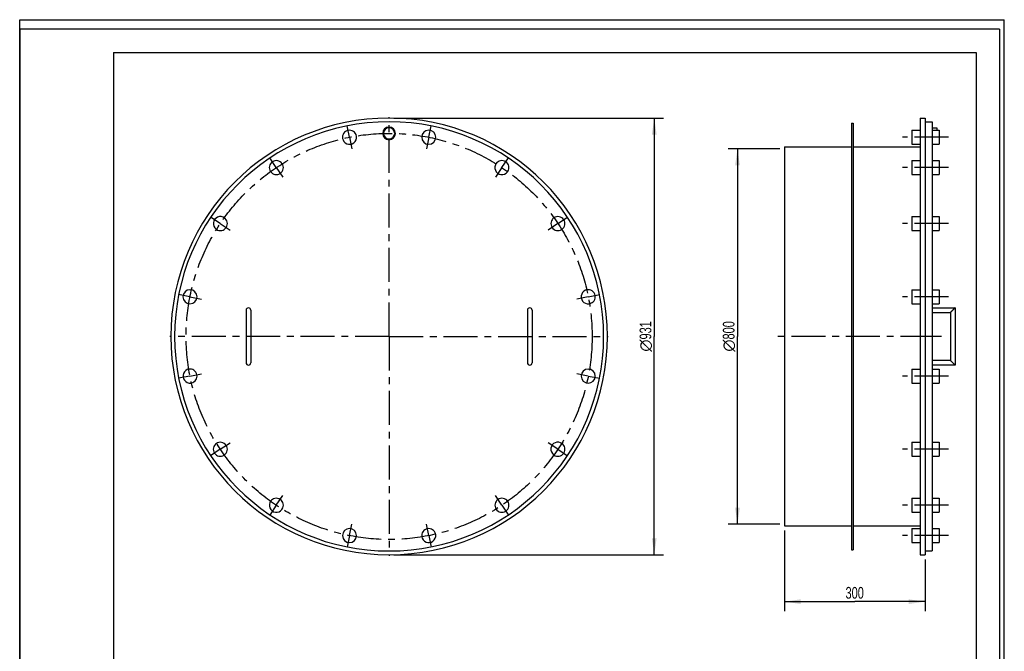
# Model space of a CAD drawing. Header units: millimetres. Extents: x 0 to 2100, y 0 to 2970.
# Tile 4 of 4: x 0 to 2100, y 1623 to 2970. Entities that reach past the tile are written whole.
import ezdxf

# ---------------------------------------------------------------- set-up
doc = ezdxf.new("R2010")
doc.units = ezdxf.units.MM
doc.header["$LTSCALE"] = 193.6
doc.linetypes.add('CENTER', pattern=[0.6, 0.375, -0.075, 0.075, -0.075])
doc.layers.get('0').update_dxf_attribs({"linetype": 'CONTINUOUS'})
doc.layers.add('005_AXIS', color=7, linetype='CONTINUOUS')
doc.layers.add('_2D-BEM', color=7, linetype='CONTINUOUS')
doc.styles.get("Standard").update_dxf_attribs({"font": 'txt', "width": 0.7})
doc.styles.add('TEXTSTYLE_4', font='gdt')
doc.dimstyles.new('DIMSTYLE_1', dxfattribs={"dimtxt": 25, "dimasz": 35, "dimexe": 2, "dimexo": 1, "dimtad": 1, "dimdec": 1, "dimtxsty": 'Standard', "dimblk": '_FILLED', "dimblk1": '_FILLED', "dimblk2": '_FILLED', "dimcen": 0.09, "dimadec": 1, "dimazin": 2, "dimtp": 0.8, "dimtm": 0.8, "dimtfac": 1, "dimtdec": 1, "dimtofl": 0, "dimtmove": 0, "dimatfit": 3, "dimldrblk": '_FILLED', "dimfxl": 1, "dimtolj": 1, "dimarcsym": 0})
doc.dimstyles.new('DIMSTYLE_2', dxfattribs={"dimtxt": 25, "dimasz": 35, "dimexe": 2, "dimexo": 1, "dimtad": 1, "dimdec": 1, "dimtxsty": 'Standard', "dimblk": '_FILLED', "dimblk1": '_FILLED', "dimblk2": '_FILLED', "dimcen": 0.09, "dimadec": 1, "dimazin": 2, "dimtp": 0.5, "dimtm": 0.5, "dimtfac": 1, "dimtdec": 1, "dimtofl": 0, "dimtmove": 0, "dimatfit": 3, "dimldrblk": '_FILLED', "dimfxl": 1, "dimtolj": 1, "dimarcsym": 0})

# ---------------------------------------------------------------- blocks, each defined once
blk = doc.blocks.new('_FILLED')
at = {"color": 0, "linetype": 'ByBlock'}
blk.add_solid([(0, 0), (-1, 0.143), (-1, -0.143)], dxfattribs=at)
blk = doc.blocks.new('*D3')
at = {"layer": '_2D-BEM', "color": 2, "linetype": 'Continuous', "transparency": 16777216}
for p, q in [((1630.9, 1880.7), (1630.9, 1709.2)), ((1930.9, 1819.2), (1930.9, 1709.2)), ((1630.9, 1729.2), (1780.9, 1729.2)), ((1930.9, 1729.2), (1780.9, 1729.2))]:
    blk.add_line(p, q, dxfattribs=at)
at = {"layer": '_2D-BEM', "color": 2, "linetype": 'Continuous', "transparency": 16777216, "xscale": 35, "yscale": 35, "zscale": 35, "rotation": 180}
blk.add_blockref('_FILLED', (1630.9, 1729.2), dxfattribs=at)
at = {"layer": '_2D-BEM', "color": 2, "linetype": 'Continuous', "transparency": 16777216, "xscale": 35, "yscale": 35, "zscale": 35}
blk.add_blockref('_FILLED', (1930.9, 1729.2), dxfattribs=at)
at = {"layer": '_2D-BEM', "color": 2, "linetype": 'Continuous', "transparency": 16777216, "insert": (1780.9, 1760.5), "char_height": 25, "width": 85.714, "attachment_point": 2, "line_spacing_factor": 0.9}
blk.add_mtext('300', dxfattribs=at)
blk = doc.blocks.new('*D4')
at = {"layer": '_2D-BEM', "color": 2, "linetype": 'Continuous', "transparency": 16777216}
for p, q in [((1620.9, 2694.7), (1510.9, 2694.7)), ((1530.9, 2694.7), (1530.9, 2294.7)), ((1530.9, 1894.7), (1530.9, 2294.7)), ((1620.9, 1894.7), (1510.9, 1894.7))]:
    blk.add_line(p, q, dxfattribs=at)
at = {"layer": '_2D-BEM', "color": 2, "linetype": 'Continuous', "transparency": 16777216, "xscale": 35, "yscale": 35, "zscale": 35}
for p, rotation in [((1530.9, 2694.7), 90), ((1530.9, 1894.7), 270)]:
    blk.add_blockref('_FILLED', p, dxfattribs=dict(at, rotation=rotation))
at = {"layer": '_2D-BEM', "color": 2, "linetype": 'Continuous', "transparency": 16777216, "insert": (1499.6, 2294.7), "char_height": 25, "width": 138.393, "attachment_point": 2, "rotation": 90, "line_spacing_factor": 0.9, "style": 'TEXTSTYLE_4'}
blk.add_mtext('{\\fgdt;n}\\ftxt;{\\W0.7;800}', dxfattribs=at)
blk = doc.blocks.new('*D5')
at = {"layer": '_2D-BEM', "color": 2, "linetype": 'Continuous', "transparency": 16777216}
for p, q in [((797.9, 2760.2), (1373.4, 2760.2)), ((1353.4, 2760.2), (1353.4, 2294.7)), ((1353.4, 1829.2), (1353.4, 2294.7)), ((797.9, 1829.2), (1373.4, 1829.2))]:
    blk.add_line(p, q, dxfattribs=at)
at = {"layer": '_2D-BEM', "color": 2, "linetype": 'Continuous', "transparency": 16777216, "xscale": 35, "yscale": 35, "zscale": 35}
for p, rotation in [((1353.4, 2760.2), 90), ((1353.4, 1829.2), 270)]:
    blk.add_blockref('_FILLED', p, dxfattribs=dict(at, rotation=rotation))
at = {"layer": '_2D-BEM', "color": 2, "linetype": 'Continuous', "transparency": 16777216, "insert": (1322.2, 2294.7), "char_height": 25, "width": 127.679, "attachment_point": 2, "rotation": 90, "line_spacing_factor": 0.9, "style": 'TEXTSTYLE_4'}
blk.add_mtext('{\\fgdt;n}\\ftxt;{\\W0.7;931}', dxfattribs=at)

msp = doc.modelspace()

# ---------------------------------------------------------------- linework, layer by layer
at = {"color": 7, "linetype": 'Continuous'}
for p, q in [((0, 2970), (2100, 2970)), ((0, 0), (0, 2970)), ((0, 2970), (2100, 2970)), ((0, 0), (0, 2970)), ((2100, 0), (2100, 2970)), ((2100, 0), (2100, 2970)), ((1920.89, 2760.17), (1920.89, 2734.35)), ((1920.89, 2760.17), (1930.89, 2760.17)), ((1930.89, 2760.17), (1930.89, 2752.17)), ((1930.89, 2752.17), (1930.89, 2739.67)), ((1773.89, 2749.67), (1777.89, 2749.67)), ((1773.89, 2749.67), (1773.89, 2698.67)), ((1777.89, 2749.67), (1777.89, 2698.67)), ((1920.89, 2734.35), (1920.89, 2704.35)), ((1930.89, 2739.67), (1930.89, 2715.67)), ((1945.89, 2739.67), (1955.89, 2739.67)), ((1955.89, 2739.67), (1955.89, 2734.35)), ((1930.89, 2715.67), (1930.89, 2294.67)), ((1773.89, 2698.67), (1773.89, 1890.67)), ((1777.89, 2698.67), (1777.89, 1890.67)), ((1920.89, 2704.35), (1920.89, 2698.67)), ((1920.89, 2698.67), (1920.89, 2669.69)), ((1920.89, 2669.69), (1920.89, 2639.69)), ((1920.89, 2639.69), (1920.89, 2550.23)), ((1920.89, 2550.23), (1920.89, 2520.23)), ((1920.89, 2520.23), (1920.89, 2394.14)), ((1920.89, 2394.14), (1920.89, 2364.14)), ((1920.89, 2364.14), (1920.89, 2294.67)), ((1945.89, 2355.67), (1994.89, 2355.67)), ((1994.89, 2355.67), (1994.89, 2233.67)), ((482.91, 2350.67), (482.91, 2238.67)), ((492.91, 2350.67), (492.91, 2238.67)), ((1082.91, 2350.67), (1082.91, 2238.67)), ((1092.91, 2350.67), (1092.91, 2238.67)), ((1945.89, 2345.67), (1984.89, 2345.67)), ((1984.89, 2345.67), (1984.89, 2243.67)), ((1920.89, 2294.67), (1920.89, 2225.19)), ((1930.89, 2294.67), (1930.89, 1837.17)), ((1984.89, 2243.67), (1945.89, 2243.67)), ((1994.89, 2233.67), (1945.89, 2233.67)), ((1920.89, 2225.19), (1920.89, 2195.19)), ((1920.89, 2195.19), (1920.89, 2069.11)), ((1920.89, 2069.11), (1920.89, 2039.11)), ((1920.89, 2039.11), (1920.89, 1949.64)), ((1920.89, 1949.64), (1920.89, 1919.64)), ((1920.89, 1919.64), (1920.89, 1890.67)), ((1773.89, 1890.67), (1773.89, 1839.67)), ((1777.89, 1890.67), (1777.89, 1839.67)), ((1920.89, 1890.67), (1920.89, 1884.99)), ((1920.89, 1884.99), (1920.89, 1854.99)), ((1920.89, 1854.99), (1920.89, 1829.17)), ((1773.89, 1839.67), (1777.89, 1839.67)), ((1920.89, 1829.17), (1930.89, 1829.17)), ((1930.89, 1837.17), (1930.89, 1829.17))]:
    msp.add_line(p, q, dxfattribs=at)
at = {"color": 3, "linetype": 'Continuous'}
for p, q in [((0, 2950), (0, 1485)), ((2090, 2950), (0, 2950)), ((2090, 2950), (2090, 0))]:
    msp.add_line(p, q, dxfattribs=at)
at = {"color": 5, "linetype": 'Continuous'}
for p, q in [((200, 2900), (2040, 2900)), ((200, 2900), (200, 50)), ((2040, 2900), (2040, 50))]:
    msp.add_line(p, q, dxfattribs=at)
at = {"color": 7, "linetype": 'Continuous'}
for centre, radius, start, end in [((787.91, 2294.67), 465.5, 0, 180), ((787.91, 2727.67), 12, 0, 180), ((787.91, 2727.67), 12, 180, 360), ((487.91, 2350.67), 5, 90, 180), ((487.91, 2350.67), 5, 0, 90), ((1087.91, 2350.67), 5, 90, 180), ((1087.91, 2350.67), 5, 0, 90), ((787.91, 2294.67), 465.5, 180, 360), ((487.91, 2238.67), 5, 180, 270), ((487.91, 2238.67), 5, 270, 360), ((1087.91, 2238.67), 5, 180, 270), ((1087.91, 2238.67), 5, 270, 360)]:
    msp.add_arc(centre, radius, start, end, dxfattribs=at)
for points, knots in [([(1994.89, 2355.67), (1994.89, 2355.67), (1994.87, 2355.64), (1994.85, 2355.63), (1994.8, 2355.58), (1994.74, 2355.52), (1994.67, 2355.45), (1994.54, 2355.32), (1994.35, 2355.13), (1994.09, 2354.87), (1993.79, 2354.57), (1993.46, 2354.24), (1992.98, 2353.76), (1992.35, 2353.13), (1991.55, 2352.33), (1990.73, 2351.51), (1990.17, 2350.95), (1989.89, 2350.67)], [0, 0, 0, 0, 0.001779, 0.0070855, 0.0158276, 0.0278633, 0.0430092, 0.061055, 0.1049407, 0.1577149, 0.2177173, 0.2835268, 0.3539739, 0.5051716, 0.6656665, 0.8315818, 1, 1, 1, 1]), ([(1989.89, 2350.67), (1989.61, 2350.39), (1989.05, 2349.83), (1988.22, 2349), (1987.43, 2348.21), (1986.79, 2347.57), (1986.31, 2347.09), (1985.99, 2346.77), (1985.69, 2346.47), (1985.43, 2346.21), (1985.24, 2346.02), (1985.11, 2345.89), (1985.03, 2345.81), (1984.97, 2345.76), (1984.93, 2345.7), (1984.91, 2345.69), (1984.89, 2345.66), (1984.89, 2345.67)], [0, 0, 0, 0, 0.1684182, 0.3343335, 0.4948284, 0.6460261, 0.7164732, 0.7822827, 0.8422851, 0.8950593, 0.938945, 0.9569908, 0.9721367, 0.9841724, 0.9929145, 0.998221, 1, 1, 1, 1]), ([(1989.89, 2238.67), (1989.61, 2238.95), (1989.05, 2239.51), (1988.22, 2240.33), (1987.43, 2241.13), (1986.79, 2241.76), (1986.31, 2242.24), (1985.99, 2242.57), (1985.69, 2242.87), (1985.43, 2243.13), (1985.24, 2243.32), (1985.11, 2243.45), (1985.03, 2243.52), (1984.97, 2243.58), (1984.92, 2243.63), (1984.91, 2243.65), (1984.88, 2243.67), (1984.89, 2243.67)], [0, 0, 0, 0, 0.1684182, 0.3343335, 0.4948284, 0.6460261, 0.7164732, 0.7822827, 0.8422851, 0.8950593, 0.938945, 0.9569908, 0.9721367, 0.9841724, 0.9929145, 0.998221, 1, 1, 1, 1]), ([(1994.89, 2233.67), (1994.89, 2233.67), (1994.86, 2233.69), (1994.85, 2233.71), (1994.8, 2233.75), (1994.74, 2233.81), (1994.67, 2233.89), (1994.54, 2234.02), (1994.35, 2234.21), (1994.09, 2234.47), (1993.79, 2234.77), (1993.46, 2235.09), (1992.98, 2235.57), (1992.35, 2236.21), (1991.55, 2237.01), (1990.73, 2237.83), (1990.17, 2238.39), (1989.89, 2238.67)], [0, 0, 0, 0, 0.001779, 0.0070855, 0.0158276, 0.0278633, 0.0430092, 0.061055, 0.1049407, 0.1577149, 0.2177173, 0.2835268, 0.3539739, 0.5051716, 0.6656665, 0.8315818, 1, 1, 1, 1])]:
    msp.add_open_spline(points, degree=3, knots=knots, dxfattribs=at)
at = {"layer": '005_AXIS', "color": 7, "linetype": 'CENTER'}
for p, q in [((787.91, 2294.67), (787.91, 2762.17)), ((703.43, 2719.35), (698.56, 2743.87)), ((872.38, 2719.35), (877.26, 2743.87)), ((703.43, 2719.35), (708.31, 2694.83)), ((872.38, 2719.35), (867.5, 2694.83)), ((1980.89, 2719.35), (1882.89, 2719.35)), ((1980.89, 2719.35), (1882.89, 2719.35)), ((787.91, 2294.67), (787.91, 2704.67)), ((547.35, 2654.69), (533.46, 2675.48)), ((1028.47, 2654.69), (1042.36, 2675.48)), ((547.35, 2654.69), (561.23, 2633.91)), ((1028.47, 2654.69), (1014.58, 2633.91)), ((1980.89, 2654.69), (1882.89, 2654.69)), ((1980.89, 2654.69), (1882.89, 2654.69)), ((427.88, 2535.23), (407.09, 2549.12)), ((1147.93, 2535.23), (1168.72, 2549.12)), ((427.88, 2535.23), (448.67, 2521.34)), ((1147.93, 2535.23), (1127.15, 2521.34)), ((1980.89, 2535.23), (1882.89, 2535.23)), ((1980.89, 2535.23), (1882.89, 2535.23)), ((363.23, 2379.14), (338.71, 2384.02)), ((363.23, 2379.14), (387.75, 2374.26)), ((1212.59, 2379.14), (1188.07, 2374.26)), ((1212.59, 2379.14), (1237.11, 2384.02)), ((1980.89, 2379.14), (1882.89, 2379.14)), ((1980.89, 2379.14), (1882.89, 2379.14)), ((787.91, 2294.67), (320.41, 2294.67)), ((787.91, 2294.67), (377.91, 2294.67)), ((787.91, 2294.67), (1197.91, 2294.67)), ((787.91, 2294.67), (787.91, 1884.67)), ((787.91, 2294.67), (1255.41, 2294.67)), ((787.91, 2294.67), (787.91, 1827.17)), ((1950.89, 2294.67), (1610.89, 2294.67)), ((1965.89, 2294.67), (1910.89, 2294.67)), ((363.23, 2210.19), (338.71, 2205.32)), ((363.23, 2210.19), (387.75, 2215.07)), ((1212.59, 2210.19), (1188.07, 2215.07)), ((1212.59, 2210.19), (1237.11, 2205.32)), ((1980.89, 2210.19), (1882.89, 2210.19)), ((1980.89, 2210.19), (1882.89, 2210.19)), ((427.88, 2054.11), (448.67, 2067.99)), ((1147.93, 2054.11), (1127.15, 2067.99)), ((427.88, 2054.11), (407.09, 2040.22)), ((1147.93, 2054.11), (1168.72, 2040.22)), ((1980.89, 2054.11), (1882.89, 2054.11)), ((1980.89, 2054.11), (1882.89, 2054.11)), ((547.35, 1934.64), (561.23, 1955.43)), ((1028.47, 1934.64), (1014.58, 1955.43)), ((547.35, 1934.64), (533.46, 1913.85)), ((1028.47, 1934.64), (1042.36, 1913.85)), ((1980.89, 1934.64), (1882.89, 1934.64)), ((1980.89, 1934.64), (1882.89, 1934.64)), ((703.43, 1869.99), (708.31, 1894.51)), ((872.38, 1869.99), (867.5, 1894.51)), ((703.43, 1869.99), (698.56, 1845.47)), ((872.38, 1869.99), (877.26, 1845.47)), ((1980.89, 1869.99), (1882.89, 1869.99)), ((1980.89, 1869.99), (1882.89, 1869.99))]:
    msp.add_line(p, q, dxfattribs=at)
at = {"layer": '005_AXIS', "color": 7, "linetype": 'Continuous'}
for p, q in [((1930.89, 2752.17), (1945.89, 2752.17)), ((1945.89, 2752.17), (1945.89, 2741.17)), ((1902.89, 2734.35), (1902.89, 2713.61)), ((1902.89, 2734.35), (1920.89, 2734.35)), ((1945.89, 2741.17), (1945.89, 2734.35)), ((1945.89, 2734.35), (1960.89, 2734.35)), ((1945.89, 2734.35), (1945.89, 2727.67)), ((1960.89, 2734.35), (1960.89, 2713.61)), ((1902.89, 2713.61), (1902.89, 2704.35)), ((1945.89, 2727.67), (1945.89, 2714.17)), ((1945.89, 2714.17), (1945.89, 2704.35)), ((1960.89, 2713.61), (1960.89, 2704.35)), ((1630.89, 2698.67), (1630.89, 2694.67)), ((1630.89, 2698.67), (1773.89, 2698.67)), ((1630.89, 2694.67), (1630.89, 2294.67)), ((1777.89, 2698.67), (1920.89, 2698.67)), ((1902.89, 2704.35), (1920.89, 2704.35)), ((1945.89, 2704.35), (1960.89, 2704.35)), ((1945.89, 2704.35), (1945.89, 2669.69)), ((1902.89, 2669.69), (1902.89, 2644.09)), ((1902.89, 2669.69), (1920.89, 2669.69)), ((1945.89, 2669.69), (1960.89, 2669.69)), ((1945.89, 2669.69), (1945.89, 2639.69)), ((1960.89, 2669.69), (1960.89, 2644.09)), ((1902.89, 2644.09), (1902.89, 2639.69)), ((1902.89, 2639.69), (1920.89, 2639.69)), ((1945.89, 2639.69), (1960.89, 2639.69)), ((1945.89, 2639.69), (1945.89, 2550.23)), ((1960.89, 2644.09), (1960.89, 2639.69)), ((1902.89, 2550.23), (1902.89, 2521.37)), ((1902.89, 2550.23), (1920.89, 2550.23)), ((1945.89, 2550.23), (1960.89, 2550.23)), ((1945.89, 2550.23), (1945.89, 2520.23)), ((1960.89, 2550.23), (1960.89, 2521.37)), ((1902.89, 2521.37), (1902.89, 2520.23)), ((1902.89, 2520.23), (1920.89, 2520.23)), ((1945.89, 2520.23), (1960.89, 2520.23)), ((1945.89, 2520.23), (1945.89, 2394.14)), ((1960.89, 2521.37), (1960.89, 2520.23)), ((1902.89, 2394.14), (1902.89, 2364.14)), ((1902.89, 2394.14), (1920.89, 2394.14)), ((1945.89, 2394.14), (1945.89, 2364.14)), ((1945.89, 2394.14), (1960.89, 2394.14)), ((1960.89, 2394.14), (1960.89, 2364.14)), ((1902.89, 2364.14), (1920.89, 2364.14)), ((1945.89, 2364.14), (1945.89, 2355.67)), ((1945.89, 2364.14), (1960.89, 2364.14)), ((1945.89, 2355.67), (1945.89, 2345.67)), ((1945.89, 2345.67), (1945.89, 2294.67)), ((1630.89, 2294.67), (1630.89, 1894.67)), ((1945.89, 2294.67), (1945.89, 2243.67)), ((1945.89, 2243.67), (1945.89, 2233.67)), ((1945.89, 2233.67), (1945.89, 2225.19)), ((1902.89, 2225.19), (1902.89, 2224.05)), ((1902.89, 2225.19), (1920.89, 2225.19)), ((1902.89, 2224.05), (1902.89, 2195.19)), ((1945.89, 2225.19), (1945.89, 2195.19)), ((1945.89, 2225.19), (1960.89, 2225.19)), ((1960.89, 2225.19), (1960.89, 2224.05)), ((1960.89, 2224.05), (1960.89, 2195.19)), ((1902.89, 2195.19), (1920.89, 2195.19)), ((1945.89, 2195.19), (1945.89, 2069.11)), ((1945.89, 2195.19), (1960.89, 2195.19)), ((1902.89, 2069.11), (1902.89, 2064.71)), ((1902.89, 2069.11), (1920.89, 2069.11)), ((1902.89, 2064.71), (1902.89, 2039.11)), ((1945.89, 2069.11), (1945.89, 2039.11)), ((1945.89, 2069.11), (1960.89, 2069.11)), ((1960.89, 2069.11), (1960.89, 2064.71)), ((1960.89, 2064.71), (1960.89, 2039.11)), ((1902.89, 2039.11), (1920.89, 2039.11)), ((1945.89, 2039.11), (1945.89, 1949.64)), ((1945.89, 2039.11), (1960.89, 2039.11)), ((1902.89, 1949.64), (1902.89, 1940.38)), ((1902.89, 1949.64), (1920.89, 1949.64)), ((1902.89, 1940.38), (1902.89, 1919.64)), ((1945.89, 1949.64), (1945.89, 1919.64)), ((1945.89, 1949.64), (1960.89, 1949.64)), ((1960.89, 1949.64), (1960.89, 1940.38)), ((1960.89, 1940.38), (1960.89, 1919.64)), ((1902.89, 1919.64), (1920.89, 1919.64)), ((1945.89, 1919.64), (1945.89, 1884.99)), ((1945.89, 1919.64), (1960.89, 1919.64)), ((1630.89, 1894.67), (1630.89, 1890.67)), ((1630.89, 1890.67), (1773.89, 1890.67)), ((1777.89, 1890.67), (1920.89, 1890.67)), ((1902.89, 1884.99), (1902.89, 1869.99)), ((1902.89, 1884.99), (1920.89, 1884.99)), ((1902.89, 1869.99), (1902.89, 1854.99)), ((1945.89, 1884.99), (1960.89, 1884.99)), ((1945.89, 1884.99), (1945.89, 1854.99)), ((1960.89, 1884.99), (1960.89, 1869.99)), ((1960.89, 1869.99), (1960.89, 1854.99)), ((1902.89, 1854.99), (1920.89, 1854.99)), ((1945.89, 1854.99), (1960.89, 1854.99)), ((1945.89, 1854.99), (1945.89, 1837.17)), ((1930.89, 1837.17), (1945.89, 1837.17))]:
    msp.add_line(p, q, dxfattribs=at)
at = {"layer": '005_AXIS', "color": 7, "linetype": 'CENTER'}
msp.add_circle((787.91, 2294.67), 433, dxfattribs=at)
at = {"layer": '005_AXIS', "color": 7, "linetype": 'Continuous'}
for centre, radius, start, end in [((787.91, 2294.67), 457.5, 0, 180), ((703.43, 2719.35), 15, 22.5, 202.5), ((787.91, 2727.67), 13.5, 0, 180), ((872.38, 2719.35), 15, 0, 180), ((703.43, 2719.35), 15, 202.5, 22.5), ((787.91, 2727.67), 13.5, 180, 360), ((872.38, 2719.35), 15, 180, 360), ((547.35, 2654.69), 15, 45, 225), ((1028.47, 2654.69), 15, 337.5, 157.5), ((547.35, 2654.69), 15, 225, 45), ((1028.47, 2654.69), 15, 157.5, 337.5), ((427.88, 2535.23), 15, 67.5, 247.5), ((427.88, 2535.23), 15, 247.5, 67.5), ((1147.93, 2535.23), 15, 135, 315), ((1147.93, 2535.23), 15, 315, 135), ((363.23, 2379.14), 15, 90, 270), ((363.23, 2379.14), 15, 270, 90), ((1212.59, 2379.14), 15, 292.5, 112.5), ((1212.59, 2379.14), 15, 112.5, 292.5), ((787.91, 2294.67), 457.5, 180, 360), ((363.23, 2210.19), 15, 112.5, 292.5), ((363.23, 2210.19), 15, 292.5, 112.5), ((1212.59, 2210.19), 15, 90, 270), ((1212.59, 2210.19), 15, 270, 90), ((427.88, 2054.11), 15, 135, 315), ((427.88, 2054.11), 15, 315, 135), ((1147.93, 2054.11), 15, 67.5, 247.5), ((1147.93, 2054.11), 15, 247.5, 67.5), ((547.35, 1934.64), 15, 157.5, 337.5), ((547.35, 1934.64), 15, 337.5, 157.5), ((1028.47, 1934.64), 15, 45, 225), ((1028.47, 1934.64), 15, 225, 45), ((703.43, 1869.99), 15, 0, 180), ((703.43, 1869.99), 15, 180, 360), ((872.38, 1869.99), 15, 22.5, 202.5), ((872.38, 1869.99), 15, 202.5, 22.5)]:
    msp.add_arc(centre, radius, start, end, dxfattribs=at)

# ---------------------------------------------------------------- dimensions: what is measured, and where the dimension line sits
at = {"layer": '_2D-BEM', "color": 2, "linetype": 'Continuous'}
for base, p1, p2, picture, middle in [((1353.41, 1829.17), (796.91, 2760.17), (796.91, 1829.17), '*D5', (1353.41, 2294.67)), ((1530.89, 1894.67), (1621.89, 2694.67), (1621.89, 1894.67), '*D4', (1530.89, 2294.67))]:
    dim = msp.add_linear_dim(base=base, p1=p1, p2=p2, angle=270, text='%%c<>', dimstyle='DIMSTYLE_1', dxfattribs=at)
    dim.commit()
    dim.dimension.update_dxf_attribs({"geometry": picture, "text_midpoint": middle, "dimtype": 160})
dim = msp.add_linear_dim(base=(1930.89, 1729.21), p1=(1630.89, 1881.67), p2=(1930.89, 1820.17), dimstyle='DIMSTYLE_2', dxfattribs=at)
dim.commit()
dim.dimension.update_dxf_attribs({"geometry": '*D3', "text_midpoint": (1777.32, 1729.21), "dimtype": 160})

doc.saveas('drawing.dxf')
